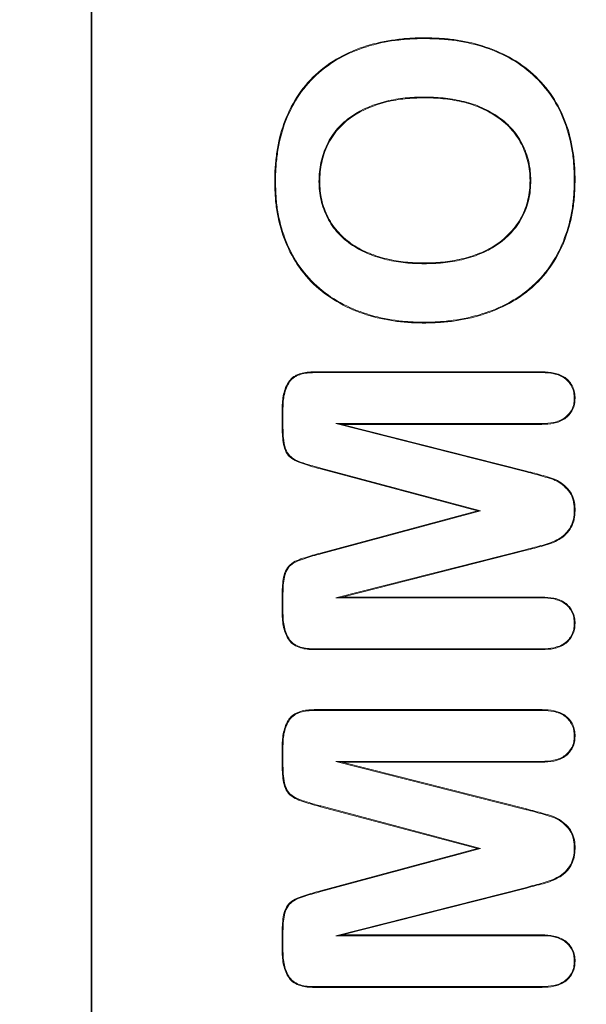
# Model space of a CAD drawing. Header units: millimetres. Extents: x 23 to 1094, y 23 to 840.
# Tile 6 of 44: x 144 to 154, y 185 to 201. Entities that reach past the tile are written whole.
import ezdxf

# ---------------------------------------------------------------- set-up
doc = ezdxf.new("R2010")
doc.units = ezdxf.units.MM
doc.header["$LTSCALE"] = 4
for name, color, linetype, lineweight in [('Dimension (ANSI)', 7, 'Continuous', 9), ('Visible (ANSI)', 7, 'Continuous', 9), ('Visible Narrow (ANSI)', 7, 'Continuous', 9)]:
    doc.layers.add(name, color=color, linetype=linetype, lineweight=lineweight)
doc.styles.add('Note Text (ANSI)', font='arial.ttf')
doc.dimstyles.new('Default - mm (ANSI)', dxfattribs={"dimscale": 4, "dimtxt": 2, "dimasz": 2, "dimexe": 3.175, "dimexo": 1, "dimgap": 0.8, "dimtad": 0, "dimtih": 1, "dimtoh": 1, "dimrnd": 1e-08, "dimzin": 4, "dimdsep": 46, "dimtxsty": 'Note Text (ANSI)', "dimblk": 'Filled-1', "dimcen": 0.09, "dimdle": 10, "dimclrd": 256, "dimclre": 256, "dimclrt": 256, "dimadec": 1, "dimazin": 0, "dimtfac": 1.524, "dimtofl": 0, "dimtmove": 0, "dimatfit": 3, "dimfxl": 1, "dimtolj": 1, "dimtzin": 0, "dimlwd": -1, "dimlwe": -1, "dimarcsym": 0})

# ---------------------------------------------------------------- blocks, each defined once
blk = doc.blocks.new('Filled-1')
at = {"color": 0}
for p, q in [((0, 0), (-1, 0.15)), ((-1, 0.15), (-1, -0.15)), ((-1, 0), (0, 0)), ((-1, -0.15), (0, 0))]:
    blk.add_line(p, q, dxfattribs=at)
at = {"color": 0, "flags": 128}
blk.add_lwpolyline([(-1, -0.15), (0, 0), (-1, 0.15), (-1, -0.15)], dxfattribs=at)
at = {"color": 0}
blk.add_solid([(-1, -0.15), (0, 0), (-1, 0.15), (-1, -0.15)], dxfattribs=at)
blk = doc.blocks.new('*D19')
at = {"layer": 'Defpoints', "color": 0, "transparency": 16777216}
for p in [(100.652, 250.679), (100.652, 225.987), (310.652, 134.679)]:
    blk.add_point(p, dxfattribs=at)
at = {"layer": 'Dimension (ANSI)', "transparency": 16777216}
for p, q in [((100.652, 246.679), (100.652, 213.287)), ((310.652, 138.679), (310.652, 238.687)), ((108.652, 225.987), (184.075, 225.987)), ((302.652, 225.987), (227.229, 225.987))]:
    blk.add_line(p, q, dxfattribs=at)
at = {"layer": 'Dimension (ANSI)', "transparency": 16777216, "xscale": 8, "yscale": 8, "zscale": 8, "rotation": 180}
blk.add_blockref('Filled-1', (100.652, 225.987), dxfattribs=at)
at = {"layer": 'Dimension (ANSI)', "transparency": 16777216, "xscale": 8, "yscale": 8, "zscale": 8}
blk.add_blockref('Filled-1', (310.652, 225.987), dxfattribs=at)
at = {"layer": 'Dimension (ANSI)', "transparency": 16777216, "char_height": 8, "attachment_point": 5, "style": 'Note Text (ANSI)'}
for s, insert in [('\\A1; 210.00', (205.652, 233.272)), ('\\A1;[8.27]', (205.652, 217.66))]:
    blk.add_mtext(s, dxfattribs=dict(at, insert=insert))
blk = doc.blocks.new('*D32')
at = {"layer": 'Defpoints', "color": 0, "transparency": 16777216}
for p in [(100.652, 250.679), (267.275, 134.679), (310.652, 134.679)]:
    blk.add_point(p, dxfattribs=at)
at = {"layer": 'Dimension (ANSI)', "transparency": 16777216}
for p, q in [((104.652, 250.679), (279.975, 250.679)), ((267.275, 242.679), (267.275, 180.919)), ((267.275, 142.679), (267.275, 149.729)), ((306.652, 134.679), (254.575, 134.679))]:
    blk.add_line(p, q, dxfattribs=at)
at = {"layer": 'Dimension (ANSI)', "transparency": 16777216, "xscale": 8, "yscale": 8, "zscale": 8}
for p, rotation in [((267.275, 250.679), 90), ((267.275, 134.679), 270)]:
    blk.add_blockref('Filled-1', p, dxfattribs=dict(at, rotation=rotation))
at = {"layer": 'Dimension (ANSI)', "transparency": 16777216, "char_height": 8, "attachment_point": 5, "style": 'Note Text (ANSI)'}
for s, insert in [('\\A1; 116.00', (267.275, 172.608)), ('\\A1;[4.57]', (267.275, 157.013))]:
    blk.add_mtext(s, dxfattribs=dict(at, insert=insert))

msp = doc.modelspace()

# ---------------------------------------------------------------- linework, layer by layer
at = {"layer": 'Visible (ANSI)'}
for p, q in [((145.652, 212.679), (145.652, 172.679)), ((145.662, 212.679), (145.662, 172.679)), ((151.197, 200.603), (151.197, 200.616)), ((151.19, 199.629), (151.19, 199.616)), ((148.717, 198.225), (148.704, 198.224)), ((149.441, 198.225), (149.454, 198.224)), ((152.967, 198.238), (152.954, 198.238)), ((153.691, 198.244), (153.704, 198.244)), ((151.19, 196.853), (151.19, 196.866)), ((151.19, 195.879), (151.19, 195.866)), ((149.362, 195.054), (153.155, 195.054)), ((149.362, 195.04), (149.362, 195.054)), ((149.362, 195.04), (153.155, 195.04)), ((153.155, 195.04), (153.155, 195.054)), ((153.691, 194.611), (153.704, 194.611)), ((148.829, 194.147), (148.829, 194.448)), ((148.842, 194.448), (148.829, 194.448)), ((148.842, 194.147), (148.842, 194.448)), ((149.724, 194.192), (149.829, 194.179)), ((149.724, 194.192), (152.893, 193.388)), ((153.152, 194.192), (149.724, 194.192)), ((153.152, 194.179), (149.829, 194.179)), ((149.829, 194.179), (152.896, 193.4)), ((153.152, 194.192), (153.152, 194.179)), ((152.079, 192.741), (149.467, 193.437)), ((152.13, 192.741), (149.47, 193.45)), ((149.467, 192.036), (152.079, 192.741)), ((149.47, 192.023), (152.13, 192.741)), ((152.13, 192.741), (152.079, 192.741)), ((153.691, 192.741), (153.704, 192.741)), ((152.893, 192.095), (149.724, 191.29)), ((152.896, 192.082), (149.829, 191.304)), ((152.893, 192.095), (152.896, 192.082)), ((148.829, 191.03), (148.829, 191.33)), ((148.842, 191.03), (148.842, 191.33)), ((149.724, 191.29), (149.829, 191.304)), ((149.724, 191.29), (153.152, 191.29)), ((149.829, 191.304), (153.152, 191.304)), ((153.152, 191.29), (153.152, 191.304)), ((148.842, 191.03), (148.829, 191.03)), ((153.691, 190.864), (153.704, 190.864)), ((149.362, 190.442), (149.362, 190.429)), ((153.155, 190.442), (149.362, 190.442)), ((153.155, 190.429), (149.362, 190.429)), ((153.155, 190.442), (153.155, 190.429)), ((149.362, 189.429), (153.155, 189.429)), ((149.362, 189.415), (149.362, 189.429)), ((149.362, 189.415), (153.155, 189.415)), ((153.155, 189.415), (153.155, 189.429)), ((153.691, 188.986), (153.704, 188.986)), ((148.829, 188.522), (148.829, 188.823)), ((148.842, 188.823), (148.829, 188.823)), ((148.842, 188.522), (148.842, 188.823)), ((149.724, 188.567), (149.829, 188.554)), ((149.724, 188.567), (152.893, 187.763)), ((153.152, 188.567), (149.724, 188.567)), ((153.152, 188.554), (149.829, 188.554)), ((149.829, 188.554), (152.896, 187.775)), ((153.152, 188.567), (153.152, 188.554)), ((152.079, 187.116), (149.467, 187.812)), ((152.13, 187.116), (149.47, 187.825)), ((149.467, 186.411), (152.079, 187.116)), ((149.47, 186.398), (152.13, 187.116)), ((152.13, 187.116), (152.079, 187.116)), ((153.691, 187.116), (153.704, 187.116)), ((152.893, 186.47), (149.724, 185.665)), ((152.896, 186.457), (149.829, 185.679)), ((152.893, 186.47), (152.896, 186.457)), ((148.829, 185.405), (148.829, 185.705)), ((148.842, 185.405), (148.842, 185.705)), ((149.724, 185.665), (149.829, 185.679)), ((149.724, 185.665), (153.152, 185.665)), ((149.829, 185.679), (153.152, 185.679)), ((153.152, 185.665), (153.152, 185.679)), ((148.842, 185.405), (148.829, 185.405)), ((153.691, 185.239), (153.704, 185.239)), ((149.362, 184.817), (149.362, 184.804)), ((153.155, 184.817), (149.362, 184.817)), ((153.155, 184.804), (149.362, 184.804)), ((153.155, 184.817), (153.155, 184.804))]:
    msp.add_line(p, q, dxfattribs=at)
for points, knots in [([(148.704, 198.224), (148.705, 198.306), (148.707, 198.388), (148.719, 198.551), (148.728, 198.632), (148.764, 198.874), (148.802, 199.033), (148.913, 199.34), (148.984, 199.489), (149.161, 199.763), (149.266, 199.89), (149.505, 200.113), (149.638, 200.209), (149.924, 200.367), (150.075, 200.431), (150.387, 200.529), (150.547, 200.563), (150.79, 200.595), (150.871, 200.603), (151.034, 200.614), (151.116, 200.615), (151.197, 200.616)], [0, 0, 0, 0, 0.000245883, 0.000245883, 0.000491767, 0.000491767, 0.000983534, 0.000983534, 0.001475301, 0.001475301, 0.001967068, 0.001967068, 0.002458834, 0.002458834, 0.002950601, 0.002950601, 0.003442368, 0.003442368, 0.003688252, 0.003688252, 0.003934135, 0.003934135, 0.003934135, 0.003934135]), ([(148.717, 198.225), (148.718, 198.306), (148.72, 198.387), (148.732, 198.549), (148.741, 198.63), (148.776, 198.871), (148.815, 199.03), (148.925, 199.335), (148.996, 199.483), (149.172, 199.755), (149.276, 199.881), (149.513, 200.102), (149.645, 200.198), (149.929, 200.355), (150.08, 200.419), (150.39, 200.516), (150.549, 200.55), (150.791, 200.582), (150.872, 200.59), (151.034, 200.601), (151.115, 200.602), (151.197, 200.603)], [0, 0, 0, 0, 0.000244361, 0.000244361, 0.000488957, 0.000488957, 0.000978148, 0.000978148, 0.001467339, 0.001467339, 0.00195653, 0.00195653, 0.00244572, 0.00244572, 0.002934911, 0.002934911, 0.003424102, 0.003424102, 0.003668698, 0.003668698, 0.003913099, 0.003913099, 0.003913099, 0.003913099]), ([(151.197, 200.616), (151.279, 200.614), (151.36, 200.613), (151.523, 200.604), (151.604, 200.596), (151.846, 200.563), (152.006, 200.529), (152.317, 200.433), (152.469, 200.37), (152.754, 200.213), (152.888, 200.118), (153.13, 199.899), (153.237, 199.775), (153.417, 199.503), (153.49, 199.357), (153.604, 199.051), (153.642, 198.892), (153.681, 198.65), (153.69, 198.569), (153.701, 198.407), (153.702, 198.326), (153.704, 198.244)], [0, 0, 0, 0, 0.000244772, 0.000244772, 0.000489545, 0.000489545, 0.000979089, 0.000979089, 0.001468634, 0.001468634, 0.001958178, 0.001958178, 0.002447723, 0.002447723, 0.002937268, 0.002937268, 0.003426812, 0.003426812, 0.003671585, 0.003671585, 0.003916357, 0.003916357, 0.003916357, 0.003916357]), ([(151.197, 200.603), (151.278, 200.601), (151.36, 200.6), (151.522, 200.59), (151.602, 200.583), (151.844, 200.55), (152.003, 200.516), (152.313, 200.421), (152.463, 200.358), (152.747, 200.202), (152.88, 200.107), (153.12, 199.89), (153.226, 199.767), (153.406, 199.497), (153.478, 199.351), (153.591, 199.047), (153.629, 198.889), (153.668, 198.649), (153.677, 198.568), (153.688, 198.407), (153.689, 198.325), (153.691, 198.244)], [0, 0, 0, 0, 0.000243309, 0.000243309, 0.000486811, 0.000486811, 0.000973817, 0.000973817, 0.001460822, 0.001460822, 0.001947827, 0.001947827, 0.002434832, 0.002434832, 0.002921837, 0.002921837, 0.003408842, 0.003408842, 0.003652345, 0.003652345, 0.003895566, 0.003895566, 0.003895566, 0.003895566]), ([(151.19, 199.629), (151.19, 199.629), (151.19, 199.629), (151.19, 199.629), (151.085, 199.627), (150.98, 199.624), (150.771, 199.603), (150.667, 199.585), (150.36, 199.511), (150.161, 199.432), (149.943, 199.283), (149.901, 199.25), (149.823, 199.179), (149.784, 199.143), (149.68, 199.023), (149.622, 198.934), (149.529, 198.743), (149.495, 198.642), (149.462, 198.487), (149.454, 198.435), (149.445, 198.33), (149.443, 198.277), (149.441, 198.225), (149.441, 198.225), (149.441, 198.225), (149.441, 198.225)], [0, 0, 0, 0, 0.000000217, 0.000000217, 0.000000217, 0.000315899, 0.000315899, 0.00063158, 0.00063158, 0.001262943, 0.001262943, 0.001420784, 0.001420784, 0.001578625, 0.001578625, 0.001894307, 0.001894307, 0.002209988, 0.002209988, 0.002367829, 0.002367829, 0.00252567, 0.00252567, 0.00252567, 0.002526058, 0.002526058, 0.002526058, 0.002526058]), ([(151.19, 199.616), (151.086, 199.614), (150.981, 199.611), (150.773, 199.59), (150.669, 199.572), (150.364, 199.499), (150.167, 199.42), (149.951, 199.272), (149.91, 199.24), (149.832, 199.17), (149.794, 199.134), (149.691, 199.015), (149.633, 198.927), (149.541, 198.739), (149.508, 198.639), (149.475, 198.485), (149.467, 198.433), (149.458, 198.329), (149.456, 198.277), (149.454, 198.224)], [0, 0, 0, 0, 0.0003132, 0.0003132, 0.0006264, 0.0006264, 0.0012528, 0.0012528, 0.0014094, 0.0014094, 0.001566, 0.001566, 0.0018792, 0.0018792, 0.002192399, 0.002192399, 0.002348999, 0.002348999, 0.002505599, 0.002505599, 0.002505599, 0.002505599]), ([(152.967, 198.238), (152.967, 198.238), (152.967, 198.238), (152.967, 198.239), (152.965, 198.291), (152.964, 198.344), (152.953, 198.449), (152.944, 198.502), (152.907, 198.657), (152.87, 198.757), (152.773, 198.946), (152.713, 199.034), (152.57, 199.191), (152.487, 199.259), (152.311, 199.376), (152.217, 199.426), (152.071, 199.488), (152.022, 199.507), (151.921, 199.538), (151.869, 199.551), (151.715, 199.587), (151.611, 199.604), (151.401, 199.625), (151.295, 199.628), (151.19, 199.629), (151.19, 199.629), (151.19, 199.629), (151.19, 199.629)], [0, 0, 0, 0, 0.000000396, 0.000000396, 0.000000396, 0.000157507, 0.000157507, 0.000314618, 0.000314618, 0.000628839, 0.000628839, 0.000943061, 0.000943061, 0.001257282, 0.001257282, 0.001571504, 0.001571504, 0.001728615, 0.001728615, 0.001885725, 0.001885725, 0.002199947, 0.002199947, 0.002514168, 0.002514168, 0.002514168, 0.002514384, 0.002514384, 0.002514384, 0.002514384]), ([(152.954, 198.238), (152.952, 198.291), (152.951, 198.343), (152.94, 198.448), (152.931, 198.499), (152.894, 198.653), (152.858, 198.752), (152.761, 198.939), (152.702, 199.026), (152.561, 199.181), (152.479, 199.249), (152.304, 199.365), (152.211, 199.414), (152.066, 199.476), (152.017, 199.494), (151.917, 199.526), (151.866, 199.539), (151.713, 199.574), (151.609, 199.591), (151.4, 199.612), (151.295, 199.615), (151.19, 199.616)], [0, 0, 0, 0, 0.000155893, 0.000155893, 0.000311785, 0.000311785, 0.000623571, 0.000623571, 0.000935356, 0.000935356, 0.001247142, 0.001247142, 0.001558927, 0.001558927, 0.00171482, 0.00171482, 0.001870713, 0.001870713, 0.002182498, 0.002182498, 0.002494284, 0.002494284, 0.002494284, 0.002494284]), ([(151.19, 195.866), (151.11, 195.868), (151.029, 195.869), (150.868, 195.879), (150.787, 195.887), (150.547, 195.921), (150.389, 195.955), (149.926, 196.102), (149.634, 196.257), (149.156, 196.692), (148.974, 196.97), (148.805, 197.424), (148.765, 197.582), (148.727, 197.821), (148.718, 197.902), (148.708, 198.063), (148.706, 198.144), (148.704, 198.224)], [0, 0, 0, 0, 0.000242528, 0.000242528, 0.000485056, 0.000485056, 0.000970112, 0.000970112, 0.001940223, 0.001940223, 0.002910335, 0.002910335, 0.003395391, 0.003395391, 0.003637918, 0.003637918, 0.003880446, 0.003880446, 0.003880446, 0.003880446]), ([(151.19, 195.879), (151.11, 195.881), (151.029, 195.882), (150.869, 195.892), (150.789, 195.9), (150.55, 195.934), (150.392, 195.968), (149.932, 196.114), (149.642, 196.268), (149.166, 196.7), (148.985, 196.976), (148.818, 197.428), (148.778, 197.585), (148.74, 197.823), (148.731, 197.903), (148.721, 198.063), (148.719, 198.144), (148.717, 198.225)], [0, 0, 0, 0, 0.000241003, 0.000241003, 0.000482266, 0.000482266, 0.000964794, 0.000964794, 0.001929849, 0.001929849, 0.002894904, 0.002894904, 0.003377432, 0.003377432, 0.003618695, 0.003618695, 0.003859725, 0.003859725, 0.003859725, 0.003859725]), ([(149.441, 198.225), (149.441, 198.224), (149.441, 198.224), (149.441, 198.224), (149.442, 198.172), (149.444, 198.12), (149.454, 198.016), (149.463, 197.965), (149.499, 197.812), (149.534, 197.713), (149.63, 197.527), (149.69, 197.44), (149.83, 197.285), (149.911, 197.217), (150.085, 197.102), (150.178, 197.054), (150.371, 196.976), (150.471, 196.945), (150.673, 196.897), (150.776, 196.88), (150.983, 196.858), (151.087, 196.855), (151.19, 196.853), (151.19, 196.853), (151.19, 196.853), (151.19, 196.853)], [0, 0, 0, 0, 0.000000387, 0.000000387, 0.000000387, 0.000155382, 0.000155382, 0.000310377, 0.000310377, 0.000620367, 0.000620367, 0.000930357, 0.000930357, 0.001240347, 0.001240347, 0.001550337, 0.001550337, 0.001860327, 0.001860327, 0.002170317, 0.002170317, 0.002480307, 0.002480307, 0.002480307, 0.002480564, 0.002480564, 0.002480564, 0.002480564]), ([(149.454, 198.224), (149.455, 198.173), (149.457, 198.121), (149.467, 198.018), (149.476, 197.967), (149.511, 197.816), (149.546, 197.718), (149.641, 197.534), (149.701, 197.448), (149.839, 197.295), (149.919, 197.228), (150.091, 197.114), (150.184, 197.066), (150.375, 196.988), (150.474, 196.957), (150.676, 196.91), (150.778, 196.893), (150.984, 196.871), (151.087, 196.868), (151.19, 196.866)], [0, 0, 0, 0, 0.00015376, 0.00015376, 0.00030752, 0.00030752, 0.00061504, 0.00061504, 0.00092256, 0.00092256, 0.001230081, 0.001230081, 0.001537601, 0.001537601, 0.001845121, 0.001845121, 0.002152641, 0.002152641, 0.002460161, 0.002460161, 0.002460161, 0.002460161]), ([(153.704, 198.244), (153.702, 198.162), (153.7, 198.081), (153.689, 197.918), (153.68, 197.837), (153.641, 197.595), (153.6, 197.436), (153.486, 197.13), (153.413, 196.983), (153.234, 196.71), (153.126, 196.585), (152.946, 196.42), (152.882, 196.369), (152.748, 196.275), (152.678, 196.233), (152.464, 196.115), (152.312, 196.053), (152, 195.956), (151.84, 195.921), (151.598, 195.887), (151.516, 195.879), (151.354, 195.87), (151.272, 195.868), (151.19, 195.866)], [0, 0, 0, 0, 0.000245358, 0.000245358, 0.000490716, 0.000490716, 0.000981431, 0.000981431, 0.001472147, 0.001472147, 0.001962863, 0.001962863, 0.00220822, 0.00220822, 0.002453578, 0.002453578, 0.002944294, 0.002944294, 0.00343501, 0.00343501, 0.003680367, 0.003680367, 0.003925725, 0.003925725, 0.003925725, 0.003925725]), ([(153.691, 198.244), (153.689, 198.163), (153.687, 198.081), (153.676, 197.919), (153.667, 197.839), (153.628, 197.598), (153.587, 197.44), (153.474, 197.136), (153.402, 196.989), (153.224, 196.718), (153.117, 196.594), (152.937, 196.43), (152.874, 196.38), (152.741, 196.286), (152.672, 196.244), (152.458, 196.127), (152.307, 196.065), (151.997, 195.969), (151.838, 195.934), (151.596, 195.901), (151.515, 195.892), (151.353, 195.883), (151.272, 195.881), (151.19, 195.879)], [0, 0, 0, 0, 0.000243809, 0.000243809, 0.0004879, 0.0004879, 0.000976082, 0.000976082, 0.001464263, 0.001464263, 0.001952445, 0.001952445, 0.002196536, 0.002196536, 0.002440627, 0.002440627, 0.002928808, 0.002928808, 0.00341699, 0.00341699, 0.003661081, 0.003661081, 0.00390491, 0.00390491, 0.00390491, 0.00390491]), ([(151.19, 196.853), (151.19, 196.853), (151.191, 196.853), (151.191, 196.853), (151.295, 196.855), (151.401, 196.858), (151.61, 196.88), (151.714, 196.897), (151.919, 196.945), (152.02, 196.976), (152.215, 197.056), (152.31, 197.104), (152.486, 197.221), (152.566, 197.291), (152.71, 197.446), (152.773, 197.533), (152.872, 197.72), (152.909, 197.82), (152.945, 197.975), (152.954, 198.027), (152.964, 198.133), (152.966, 198.185), (152.967, 198.238), (152.967, 198.238), (152.967, 198.238), (152.967, 198.238)], [0, 0, 0, 0, 0.00000026, 0.00000026, 0.00000026, 0.000316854, 0.000316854, 0.000633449, 0.000633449, 0.000950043, 0.000950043, 0.001266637, 0.001266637, 0.001583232, 0.001583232, 0.001899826, 0.001899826, 0.00221642, 0.00221642, 0.002374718, 0.002374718, 0.002533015, 0.002533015, 0.002533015, 0.002533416, 0.002533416, 0.002533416, 0.002533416]), ([(151.19, 196.866), (151.295, 196.868), (151.4, 196.871), (151.608, 196.893), (151.712, 196.91), (151.916, 196.957), (152.016, 196.988), (152.21, 197.068), (152.304, 197.115), (152.478, 197.231), (152.558, 197.301), (152.7, 197.455), (152.761, 197.54), (152.86, 197.725), (152.896, 197.824), (152.932, 197.977), (152.941, 198.029), (152.951, 198.133), (152.953, 198.186), (152.954, 198.238)], [0, 0, 0, 0, 0.000314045, 0.000314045, 0.000628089, 0.000628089, 0.000942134, 0.000942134, 0.001256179, 0.001256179, 0.001570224, 0.001570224, 0.001884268, 0.001884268, 0.002198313, 0.002198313, 0.002355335, 0.002355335, 0.002512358, 0.002512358, 0.002512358, 0.002512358]), ([(148.829, 194.448), (148.831, 194.526), (148.835, 194.604), (148.861, 194.718), (148.872, 194.756), (148.901, 194.828), (148.919, 194.863), (148.965, 194.926), (148.992, 194.955), (149.042, 194.985), (149.059, 194.995), (149.095, 195.011), (149.113, 195.018), (149.169, 195.035), (149.207, 195.043), (149.284, 195.052), (149.323, 195.052), (149.362, 195.054)], [0, 0, 0, 0, 0.0002313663, 0.0002313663, 0.0003470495, 0.0003470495, 0.0004627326, 0.0004627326, 0.0005784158, 0.0005784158, 0.0006362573, 0.0006362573, 0.0006940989, 0.0006940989, 0.0008097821, 0.0008097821, 0.0009254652, 0.0009254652, 0.0009254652, 0.0009254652]), ([(148.842, 194.448), (148.844, 194.526), (148.848, 194.603), (148.873, 194.715), (148.885, 194.751), (148.913, 194.822), (148.931, 194.856), (148.974, 194.917), (149.001, 194.944), (149.048, 194.974), (149.065, 194.983), (149.1, 194.999), (149.117, 195.005), (149.172, 195.022), (149.209, 195.03), (149.285, 195.038), (149.324, 195.039), (149.362, 195.04)], [0, 0, 0, 0, 0.0002262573, 0.0002262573, 0.0003394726, 0.0003394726, 0.0004526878, 0.0004526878, 0.000565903, 0.000565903, 0.0006225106, 0.0006225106, 0.0006791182, 0.0006791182, 0.0007923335, 0.0007923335, 0.0009053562, 0.0009053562, 0.0009053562, 0.0009053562]), ([(153.155, 195.054), (153.222, 195.051), (153.289, 195.048), (153.419, 195.02), (153.482, 194.996), (153.591, 194.918), (153.636, 194.866), (153.678, 194.775), (153.689, 194.743), (153.701, 194.678), (153.702, 194.645), (153.704, 194.611)], [0, 0, 0, 0, 0.0001969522, 0.0001969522, 0.0003939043, 0.0003939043, 0.0005908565, 0.0005908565, 0.0006893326, 0.0006893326, 0.0007878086, 0.0007878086, 0.0007878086, 0.0007878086]), ([(153.155, 195.04), (153.222, 195.038), (153.287, 195.035), (153.415, 195.007), (153.476, 194.984), (153.581, 194.909), (153.625, 194.858), (153.666, 194.771), (153.676, 194.74), (153.687, 194.677), (153.689, 194.644), (153.691, 194.611)], [0, 0, 0, 0, 0.0001917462, 0.0001917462, 0.0003836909, 0.0003836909, 0.0005756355, 0.0005756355, 0.0006716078, 0.0006716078, 0.0007669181, 0.0007669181, 0.0007669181, 0.0007669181]), ([(153.704, 194.611), (153.702, 194.578), (153.7, 194.545), (153.687, 194.481), (153.676, 194.449), (153.631, 194.361), (153.585, 194.31), (153.477, 194.235), (153.414, 194.211), (153.284, 194.184), (153.218, 194.181), (153.152, 194.179)], [0, 0, 0, 0, 0.0000985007, 0.0000985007, 0.0001970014, 0.0001970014, 0.0003940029, 0.0003940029, 0.0005910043, 0.0005910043, 0.0007880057, 0.0007880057, 0.0007880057, 0.0007880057]), ([(153.691, 194.611), (153.689, 194.578), (153.687, 194.546), (153.675, 194.484), (153.664, 194.454), (153.62, 194.369), (153.576, 194.32), (153.471, 194.247), (153.41, 194.224), (153.283, 194.197), (153.218, 194.194), (153.152, 194.192)], [0, 0, 0, 0, 0.0000952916, 0.0000952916, 0.00019125, 0.00019125, 0.000383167, 0.000383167, 0.000575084, 0.000575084, 0.0007667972, 0.0007667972, 0.0007667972, 0.0007667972]), ([(149.467, 193.437), (149.379, 193.461), (149.291, 193.485), (149.161, 193.528), (149.118, 193.543), (149.034, 193.579), (148.994, 193.602), (148.927, 193.663), (148.9, 193.702), (148.864, 193.785), (148.854, 193.83), (148.84, 193.92), (148.835, 193.965), (148.83, 194.056), (148.829, 194.102), (148.829, 194.147)], [0, 0, 0, 0, 0.000273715, 0.000273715, 0.000410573, 0.000410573, 0.00054743, 0.00054743, 0.000684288, 0.000684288, 0.000821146, 0.000821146, 0.000958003, 0.000958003, 0.001094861, 0.001094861, 0.001094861, 0.001094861]), ([(149.47, 193.45), (149.436, 193.459), (149.361, 193.479), (149.226, 193.52), (149.132, 193.55), (149.037, 193.593), (149.001, 193.614), (148.956, 193.654), (148.924, 193.685), (148.881, 193.775), (148.87, 193.814), (148.844, 193.976), (148.843, 194.072), (148.842, 194.147)], [0.000001, 0.000001, 0.000001, 0.000001, 0.01045951, 0.01045951, 0.01651584, 0.01651584, 0.02039448, 0.02039448, 0.02222478, 0.02222478, 0.02345912, 0.02345912, 0.02588383, 0.02588383, 0.02588383, 0.02588383]), ([(152.893, 193.388), (152.986, 193.364), (153.079, 193.34), (153.217, 193.299), (153.264, 193.286), (153.354, 193.257), (153.397, 193.238), (153.477, 193.189), (153.513, 193.158), (153.58, 193.091), (153.61, 193.055), (153.655, 192.973), (153.669, 192.928), (153.688, 192.836), (153.689, 192.789), (153.691, 192.741)], [0, 0, 0, 0, 0.000282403, 0.000282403, 0.000423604, 0.000423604, 0.000564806, 0.000564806, 0.000706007, 0.000706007, 0.000847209, 0.000847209, 0.00098841, 0.00098841, 0.0011292, 0.0011292, 0.0011292, 0.0011292]), ([(152.896, 193.4), (152.99, 193.377), (153.082, 193.352), (153.221, 193.312), (153.267, 193.299), (153.358, 193.269), (153.403, 193.25), (153.485, 193.199), (153.522, 193.168), (153.59, 193.1), (153.621, 193.063), (153.667, 192.978), (153.682, 192.932), (153.701, 192.837), (153.703, 192.789), (153.704, 192.741)], [0, 0, 0, 0, 0.000286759, 0.000286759, 0.000430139, 0.000430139, 0.000573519, 0.000573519, 0.000716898, 0.000716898, 0.000860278, 0.000860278, 0.001003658, 0.001003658, 0.001147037, 0.001147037, 0.001147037, 0.001147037]), ([(153.691, 192.741), (153.689, 192.693), (153.687, 192.647), (153.667, 192.556), (153.65, 192.512), (153.605, 192.43), (153.577, 192.393), (153.527, 192.343), (153.509, 192.327), (153.473, 192.298), (153.453, 192.286), (153.352, 192.227), (153.262, 192.195), (153.124, 192.156), (153.078, 192.145), (152.985, 192.12), (152.939, 192.107), (152.893, 192.095)], [0, 0, 0, 0, 0.000139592, 0.000139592, 0.000279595, 0.000279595, 0.000419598, 0.000419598, 0.0004896, 0.0004896, 0.000559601, 0.000559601, 0.000839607, 0.000839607, 0.00097961, 0.00097961, 0.001119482, 0.001119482, 0.001119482, 0.001119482]), ([(153.704, 192.741), (153.702, 192.693), (153.7, 192.645), (153.679, 192.552), (153.662, 192.507), (153.616, 192.423), (153.586, 192.384), (153.536, 192.333), (153.518, 192.317), (153.481, 192.288), (153.46, 192.275), (153.357, 192.214), (153.266, 192.182), (153.128, 192.143), (153.081, 192.132), (152.989, 192.107), (152.943, 192.095), (152.896, 192.082)], [0, 0, 0, 0, 0.000142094, 0.000142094, 0.000284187, 0.000284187, 0.000426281, 0.000426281, 0.000497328, 0.000497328, 0.000568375, 0.000568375, 0.000852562, 0.000852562, 0.000994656, 0.000994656, 0.001136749, 0.001136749, 0.001136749, 0.001136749]), ([(148.829, 191.33), (148.829, 191.375), (148.83, 191.421), (148.835, 191.511), (148.84, 191.557), (148.854, 191.646), (148.864, 191.691), (148.901, 191.774), (148.928, 191.812), (148.995, 191.873), (149.036, 191.895), (149.119, 191.931), (149.162, 191.945), (149.292, 191.988), (149.379, 192.013), (149.467, 192.036)], [0, 0, 0, 0, 0.000136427, 0.000136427, 0.000272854, 0.000272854, 0.00040928, 0.00040928, 0.000545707, 0.000545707, 0.000682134, 0.000682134, 0.000818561, 0.000818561, 0.001091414, 0.001091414, 0.001091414, 0.001091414]), ([(148.842, 191.33), (148.842, 191.375), (148.843, 191.42), (148.848, 191.51), (148.853, 191.555), (148.867, 191.644), (148.877, 191.687), (148.912, 191.767), (148.938, 191.804), (149.003, 191.862), (149.042, 191.883), (149.124, 191.919), (149.166, 191.933), (149.295, 191.976), (149.382, 192), (149.47, 192.023), (149.47, 192.023), (149.47, 192.023), (149.47, 192.023)], [0, 0, 0, 0, 0.000134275, 0.000134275, 0.000268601, 0.000268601, 0.000402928, 0.000402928, 0.000537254, 0.000537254, 0.00067158, 0.00067158, 0.000805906, 0.000805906, 0.001074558, 0.001074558, 0.001074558, 0.0010746, 0.0010746, 0.0010746, 0.0010746]), ([(153.152, 191.304), (153.219, 191.302), (153.286, 191.298), (153.416, 191.27), (153.48, 191.247), (153.589, 191.17), (153.634, 191.118), (153.678, 191.028), (153.688, 190.996), (153.701, 190.931), (153.702, 190.897), (153.704, 190.864)], [0, 0, 0, 0, 0.0001971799, 0.0001971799, 0.0003943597, 0.0003943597, 0.0005915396, 0.0005915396, 0.0006901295, 0.0006901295, 0.0007887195, 0.0007887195, 0.0007887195, 0.0007887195]), ([(153.152, 191.29), (153.219, 191.288), (153.284, 191.285), (153.412, 191.258), (153.474, 191.235), (153.58, 191.161), (153.623, 191.11), (153.666, 191.024), (153.676, 190.993), (153.687, 190.93), (153.689, 190.897), (153.691, 190.864)], [0, 0, 0, 0, 0.0001919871, 0.0001919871, 0.0003841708, 0.0003841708, 0.0005763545, 0.0005763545, 0.0006724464, 0.0006724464, 0.0007678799, 0.0007678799, 0.0007678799, 0.0007678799]), ([(149.362, 190.429), (149.285, 190.431), (149.206, 190.434), (149.095, 190.47), (149.059, 190.485), (148.993, 190.526), (148.965, 190.554), (148.897, 190.649), (148.87, 190.723), (148.835, 190.875), (148.831, 190.953), (148.829, 191.03)], [0, 0, 0, 0, 0.0002295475, 0.0002295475, 0.0003443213, 0.0003443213, 0.000459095, 0.000459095, 0.0006886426, 0.0006886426, 0.0009181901, 0.0009181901, 0.0009181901, 0.0009181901]), ([(149.362, 190.442), (149.285, 190.444), (149.208, 190.447), (149.1, 190.482), (149.065, 190.497), (149.001, 190.536), (148.975, 190.562), (148.909, 190.654), (148.882, 190.727), (148.848, 190.876), (148.844, 190.953), (148.842, 191.03)], [0, 0, 0, 0, 0.0002241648, 0.0002241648, 0.0003363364, 0.0003363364, 0.000448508, 0.000448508, 0.0006728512, 0.0006728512, 0.0008970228, 0.0008970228, 0.0008970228, 0.0008970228]), ([(153.704, 190.864), (153.702, 190.831), (153.7, 190.798), (153.687, 190.733), (153.676, 190.702), (153.633, 190.613), (153.588, 190.561), (153.48, 190.485), (153.417, 190.461), (153.288, 190.433), (153.221, 190.431), (153.155, 190.429)], [0, 0, 0, 0, 0.0000985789, 0.0000985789, 0.0001971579, 0.0001971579, 0.0003943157, 0.0003943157, 0.0005914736, 0.0005914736, 0.0007886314, 0.0007886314, 0.0007886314, 0.0007886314]), ([(153.691, 190.864), (153.689, 190.831), (153.687, 190.799), (153.675, 190.737), (153.664, 190.707), (153.622, 190.62), (153.579, 190.57), (153.474, 190.497), (153.413, 190.474), (153.286, 190.447), (153.221, 190.444), (153.155, 190.442)], [0, 0, 0, 0, 0.0000953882, 0.0000953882, 0.0001914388, 0.0001914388, 0.00038354, 0.00038354, 0.0005756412, 0.0005756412, 0.0007675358, 0.0007675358, 0.0007675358, 0.0007675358]), ([(148.829, 188.823), (148.831, 188.901), (148.835, 188.979), (148.861, 189.093), (148.872, 189.131), (148.901, 189.203), (148.919, 189.238), (148.965, 189.301), (148.992, 189.33), (149.042, 189.36), (149.059, 189.37), (149.095, 189.386), (149.113, 189.393), (149.169, 189.41), (149.207, 189.418), (149.284, 189.427), (149.323, 189.427), (149.362, 189.429)], [0, 0, 0, 0, 0.0002313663, 0.0002313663, 0.0003470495, 0.0003470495, 0.0004627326, 0.0004627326, 0.0005784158, 0.0005784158, 0.0006362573, 0.0006362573, 0.0006940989, 0.0006940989, 0.0008097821, 0.0008097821, 0.0009254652, 0.0009254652, 0.0009254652, 0.0009254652]), ([(148.842, 188.823), (148.844, 188.901), (148.848, 188.978), (148.873, 189.09), (148.885, 189.126), (148.913, 189.197), (148.931, 189.231), (148.974, 189.292), (149.001, 189.319), (149.048, 189.349), (149.065, 189.358), (149.1, 189.374), (149.117, 189.38), (149.172, 189.397), (149.209, 189.405), (149.285, 189.413), (149.324, 189.414), (149.362, 189.415)], [0, 0, 0, 0, 0.0002262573, 0.0002262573, 0.0003394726, 0.0003394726, 0.0004526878, 0.0004526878, 0.000565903, 0.000565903, 0.0006225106, 0.0006225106, 0.0006791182, 0.0006791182, 0.0007923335, 0.0007923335, 0.0009053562, 0.0009053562, 0.0009053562, 0.0009053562]), ([(153.155, 189.429), (153.222, 189.426), (153.289, 189.423), (153.419, 189.395), (153.482, 189.371), (153.591, 189.293), (153.636, 189.241), (153.678, 189.15), (153.689, 189.118), (153.701, 189.053), (153.702, 189.02), (153.704, 188.986)], [0, 0, 0, 0, 0.0001969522, 0.0001969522, 0.0003939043, 0.0003939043, 0.0005908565, 0.0005908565, 0.0006893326, 0.0006893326, 0.0007878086, 0.0007878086, 0.0007878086, 0.0007878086]), ([(153.155, 189.415), (153.222, 189.413), (153.287, 189.41), (153.415, 189.382), (153.476, 189.359), (153.581, 189.284), (153.625, 189.233), (153.666, 189.146), (153.676, 189.115), (153.687, 189.052), (153.689, 189.019), (153.691, 188.986)], [0, 0, 0, 0, 0.0001917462, 0.0001917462, 0.0003836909, 0.0003836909, 0.0005756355, 0.0005756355, 0.0006716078, 0.0006716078, 0.0007669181, 0.0007669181, 0.0007669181, 0.0007669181]), ([(153.704, 188.986), (153.702, 188.953), (153.7, 188.92), (153.687, 188.856), (153.676, 188.824), (153.631, 188.736), (153.585, 188.685), (153.477, 188.61), (153.414, 188.586), (153.284, 188.559), (153.218, 188.556), (153.152, 188.554)], [0, 0, 0, 0, 0.0000985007, 0.0000985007, 0.0001970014, 0.0001970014, 0.0003940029, 0.0003940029, 0.0005910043, 0.0005910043, 0.0007880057, 0.0007880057, 0.0007880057, 0.0007880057]), ([(153.691, 188.986), (153.689, 188.953), (153.687, 188.921), (153.675, 188.859), (153.664, 188.829), (153.62, 188.744), (153.576, 188.695), (153.471, 188.622), (153.41, 188.599), (153.283, 188.572), (153.218, 188.569), (153.152, 188.567)], [0, 0, 0, 0, 0.0000952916, 0.0000952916, 0.00019125, 0.00019125, 0.000383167, 0.000383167, 0.000575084, 0.000575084, 0.0007667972, 0.0007667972, 0.0007667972, 0.0007667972]), ([(149.467, 187.812), (149.379, 187.836), (149.291, 187.86), (149.161, 187.903), (149.118, 187.918), (149.034, 187.954), (148.994, 187.977), (148.927, 188.038), (148.9, 188.077), (148.864, 188.16), (148.854, 188.205), (148.84, 188.295), (148.835, 188.34), (148.83, 188.431), (148.829, 188.477), (148.829, 188.522)], [0, 0, 0, 0, 0.000273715, 0.000273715, 0.000410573, 0.000410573, 0.00054743, 0.00054743, 0.000684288, 0.000684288, 0.000821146, 0.000821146, 0.000958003, 0.000958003, 0.001094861, 0.001094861, 0.001094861, 0.001094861]), ([(149.47, 187.825), (149.436, 187.834), (149.361, 187.854), (149.226, 187.895), (149.132, 187.925), (149.037, 187.968), (149.001, 187.989), (148.956, 188.029), (148.924, 188.06), (148.881, 188.15), (148.87, 188.189), (148.844, 188.351), (148.843, 188.447), (148.842, 188.522)], [0.000001, 0.000001, 0.000001, 0.000001, 0.01045951, 0.01045951, 0.01651584, 0.01651584, 0.02039448, 0.02039448, 0.02222478, 0.02222478, 0.02345912, 0.02345912, 0.02588383, 0.02588383, 0.02588383, 0.02588383]), ([(152.893, 187.763), (152.986, 187.739), (153.079, 187.715), (153.217, 187.674), (153.264, 187.661), (153.354, 187.632), (153.397, 187.613), (153.477, 187.564), (153.513, 187.533), (153.58, 187.466), (153.61, 187.43), (153.655, 187.348), (153.669, 187.303), (153.688, 187.211), (153.689, 187.164), (153.691, 187.116)], [0, 0, 0, 0, 0.000282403, 0.000282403, 0.000423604, 0.000423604, 0.000564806, 0.000564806, 0.000706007, 0.000706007, 0.000847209, 0.000847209, 0.00098841, 0.00098841, 0.0011292, 0.0011292, 0.0011292, 0.0011292]), ([(152.896, 187.775), (152.99, 187.752), (153.082, 187.727), (153.221, 187.687), (153.267, 187.674), (153.358, 187.644), (153.403, 187.625), (153.485, 187.574), (153.522, 187.543), (153.59, 187.475), (153.621, 187.438), (153.667, 187.353), (153.682, 187.307), (153.701, 187.212), (153.703, 187.164), (153.704, 187.116)], [0, 0, 0, 0, 0.000286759, 0.000286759, 0.000430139, 0.000430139, 0.000573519, 0.000573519, 0.000716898, 0.000716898, 0.000860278, 0.000860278, 0.001003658, 0.001003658, 0.001147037, 0.001147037, 0.001147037, 0.001147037]), ([(153.691, 187.116), (153.689, 187.068), (153.687, 187.022), (153.667, 186.931), (153.65, 186.887), (153.605, 186.805), (153.577, 186.768), (153.527, 186.718), (153.509, 186.702), (153.473, 186.673), (153.453, 186.661), (153.352, 186.602), (153.262, 186.57), (153.124, 186.531), (153.078, 186.52), (152.985, 186.495), (152.939, 186.482), (152.893, 186.47)], [0, 0, 0, 0, 0.000139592, 0.000139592, 0.000279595, 0.000279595, 0.000419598, 0.000419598, 0.0004896, 0.0004896, 0.000559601, 0.000559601, 0.000839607, 0.000839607, 0.00097961, 0.00097961, 0.001119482, 0.001119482, 0.001119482, 0.001119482]), ([(153.704, 187.116), (153.702, 187.068), (153.7, 187.02), (153.679, 186.927), (153.662, 186.882), (153.616, 186.798), (153.586, 186.759), (153.536, 186.708), (153.518, 186.692), (153.481, 186.663), (153.46, 186.65), (153.357, 186.589), (153.266, 186.557), (153.128, 186.518), (153.081, 186.507), (152.989, 186.482), (152.943, 186.47), (152.896, 186.457)], [0, 0, 0, 0, 0.000142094, 0.000142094, 0.000284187, 0.000284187, 0.000426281, 0.000426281, 0.000497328, 0.000497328, 0.000568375, 0.000568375, 0.000852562, 0.000852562, 0.000994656, 0.000994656, 0.001136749, 0.001136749, 0.001136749, 0.001136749]), ([(148.829, 185.705), (148.829, 185.75), (148.83, 185.796), (148.835, 185.886), (148.84, 185.932), (148.854, 186.021), (148.864, 186.066), (148.901, 186.149), (148.928, 186.187), (148.995, 186.248), (149.036, 186.27), (149.119, 186.306), (149.162, 186.32), (149.292, 186.363), (149.379, 186.388), (149.467, 186.411)], [0, 0, 0, 0, 0.000136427, 0.000136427, 0.000272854, 0.000272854, 0.00040928, 0.00040928, 0.000545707, 0.000545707, 0.000682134, 0.000682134, 0.000818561, 0.000818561, 0.001091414, 0.001091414, 0.001091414, 0.001091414]), ([(148.842, 185.705), (148.842, 185.75), (148.843, 185.795), (148.848, 185.885), (148.853, 185.93), (148.867, 186.019), (148.877, 186.062), (148.912, 186.142), (148.938, 186.179), (149.003, 186.237), (149.042, 186.258), (149.124, 186.294), (149.166, 186.308), (149.295, 186.351), (149.382, 186.375), (149.47, 186.398), (149.47, 186.398), (149.47, 186.398), (149.47, 186.398)], [0, 0, 0, 0, 0.000134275, 0.000134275, 0.000268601, 0.000268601, 0.000402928, 0.000402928, 0.000537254, 0.000537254, 0.00067158, 0.00067158, 0.000805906, 0.000805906, 0.001074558, 0.001074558, 0.001074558, 0.0010746, 0.0010746, 0.0010746, 0.0010746]), ([(153.152, 185.679), (153.219, 185.677), (153.286, 185.673), (153.416, 185.645), (153.48, 185.622), (153.589, 185.545), (153.634, 185.493), (153.678, 185.403), (153.688, 185.371), (153.701, 185.306), (153.702, 185.272), (153.704, 185.239)], [0, 0, 0, 0, 0.0001971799, 0.0001971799, 0.0003943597, 0.0003943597, 0.0005915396, 0.0005915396, 0.0006901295, 0.0006901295, 0.0007887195, 0.0007887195, 0.0007887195, 0.0007887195]), ([(153.152, 185.665), (153.219, 185.663), (153.284, 185.66), (153.412, 185.633), (153.474, 185.61), (153.58, 185.536), (153.623, 185.485), (153.666, 185.399), (153.676, 185.368), (153.687, 185.305), (153.689, 185.272), (153.691, 185.239)], [0, 0, 0, 0, 0.0001919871, 0.0001919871, 0.0003841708, 0.0003841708, 0.0005763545, 0.0005763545, 0.0006724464, 0.0006724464, 0.0007678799, 0.0007678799, 0.0007678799, 0.0007678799]), ([(149.362, 184.804), (149.285, 184.806), (149.206, 184.809), (149.095, 184.845), (149.059, 184.86), (148.993, 184.901), (148.965, 184.929), (148.897, 185.024), (148.87, 185.098), (148.835, 185.25), (148.831, 185.328), (148.829, 185.405)], [0, 0, 0, 0, 0.0002295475, 0.0002295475, 0.0003443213, 0.0003443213, 0.000459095, 0.000459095, 0.0006886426, 0.0006886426, 0.0009181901, 0.0009181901, 0.0009181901, 0.0009181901]), ([(149.362, 184.817), (149.285, 184.819), (149.208, 184.822), (149.1, 184.857), (149.065, 184.872), (149.001, 184.911), (148.975, 184.937), (148.909, 185.029), (148.882, 185.102), (148.848, 185.251), (148.844, 185.328), (148.842, 185.405)], [0, 0, 0, 0, 0.0002241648, 0.0002241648, 0.0003363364, 0.0003363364, 0.000448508, 0.000448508, 0.0006728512, 0.0006728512, 0.0008970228, 0.0008970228, 0.0008970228, 0.0008970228]), ([(153.704, 185.239), (153.702, 185.206), (153.7, 185.173), (153.687, 185.108), (153.676, 185.077), (153.633, 184.988), (153.588, 184.936), (153.48, 184.86), (153.417, 184.836), (153.288, 184.808), (153.221, 184.806), (153.155, 184.804)], [0, 0, 0, 0, 0.0000985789, 0.0000985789, 0.0001971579, 0.0001971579, 0.0003943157, 0.0003943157, 0.0005914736, 0.0005914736, 0.0007886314, 0.0007886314, 0.0007886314, 0.0007886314]), ([(153.691, 185.239), (153.689, 185.206), (153.687, 185.174), (153.675, 185.112), (153.664, 185.082), (153.622, 184.995), (153.579, 184.945), (153.474, 184.872), (153.413, 184.849), (153.286, 184.822), (153.221, 184.819), (153.155, 184.817)], [0, 0, 0, 0, 0.0000953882, 0.0000953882, 0.0001914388, 0.0001914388, 0.00038354, 0.00038354, 0.0005756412, 0.0005756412, 0.0007675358, 0.0007675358, 0.0007675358, 0.0007675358])]:
    msp.add_open_spline(points, degree=3, knots=knots, dxfattribs=at)
at = {"layer": 'Visible Narrow (ANSI)'}
for p, q in [((148.842, 194.147), (148.829, 194.147)), ((149.47, 193.45), (149.467, 193.437)), ((152.893, 193.388), (152.896, 193.4)), ((149.47, 192.023), (149.467, 192.036)), ((148.842, 191.33), (148.829, 191.33)), ((148.842, 188.522), (148.829, 188.522)), ((149.47, 187.825), (149.467, 187.812)), ((152.893, 187.763), (152.896, 187.775)), ((149.47, 186.398), (149.467, 186.411)), ((148.842, 185.705), (148.829, 185.705))]:
    msp.add_line(p, q, dxfattribs=at)

# ---------------------------------------------------------------- dimensions: what is measured, and where the dimension line sits
at = {"layer": 'Dimension (ANSI)'}
for base, p1, p2, angle, text, override, picture, middle in [((100.652, 225.987), (310.652, 134.679), (100.652, 250.679), 180, ' <>\\X[8.27]', {"dimgap": 0.8, "dimtih": 0, "dimtoh": 0, "dimdec": 2, "dimpost": '\\X', "dimtol": 0, "dimlim": 0, "dimtp": 0, "dimtm": 0, "dimtdec": 2, "dimatfit": 1}, '*D19', (205.652, 225.987)), ((267.275, 134.679), (100.652, 250.679), (310.652, 134.679), 90, ' <>\\X[4.57]', {"dimgap": 0.8, "dimdec": 2, "dimpost": '\\X', "dimtol": 0, "dimlim": 0, "dimtp": 0, "dimtm": 0, "dimtdec": 2, "dimatfit": 1}, '*D32', (267.275, 165.324))]:
    dim = msp.add_linear_dim(base=base, p1=p1, p2=p2, angle=angle, text=text, dimstyle='Default - mm (ANSI)', override=override, dxfattribs=at)
    dim.commit()
    dim.dimension.update_dxf_attribs({"geometry": picture, "text_midpoint": middle, "dimtype": 160})

doc.saveas('drawing.dxf')
